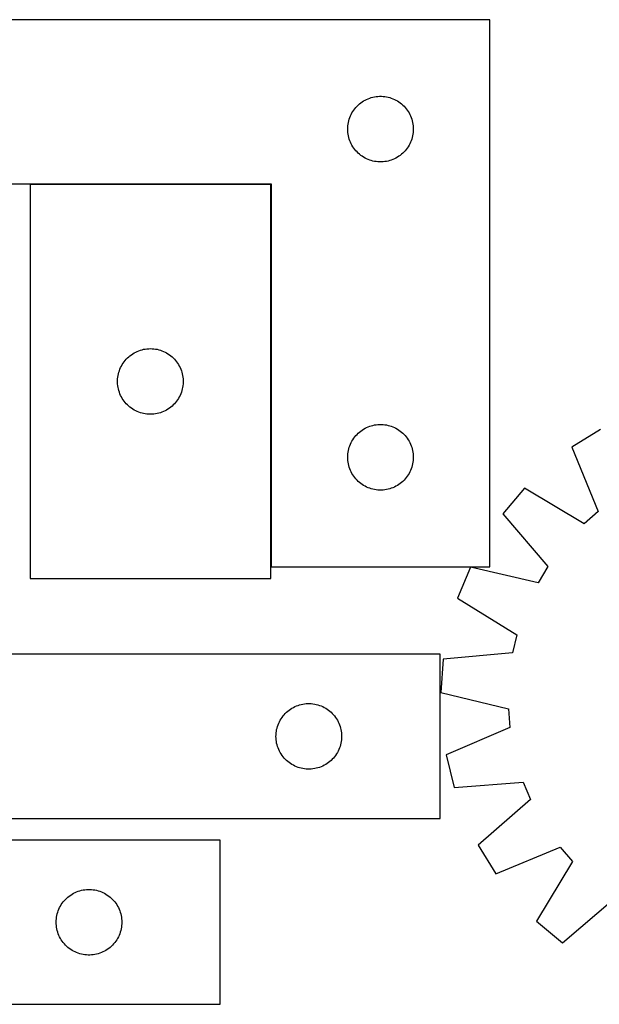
# Model space of a CAD drawing. Header units: millimetres. Extents: x 7 to 1493, y 7 to 457.
# Tile 3 of 5: x 762 to 1027, y 7 to 457. Entities that reach past the tile are written whole.
import ezdxf

# ---------------------------------------------------------------- set-up
doc = ezdxf.new("R2010")
doc.units = ezdxf.units.MM
doc.layers.add('COMMON', color=5, linetype='CONTINUOUS', true_color=0x0000ff)
doc.layers.add('CUT', color=7, linetype='CONTINUOUS', true_color=0x000000)

msp = doc.modelspace()

# ---------------------------------------------------------------- linework, layer by layer
at = {"layer": 'COMMON'}
msp.add_line((877.315637, 206.85163), (877.315637, 381.506894), dxfattribs=at)
at = {"layer": 'CUT'}
for p, q in [((977.415637, 456.85163), (677.415637, 456.85163)), ((977.415637, 206.85163), (977.415637, 456.85163)), ((917.806739, 418.369837), (918.412423, 418.849219)), ((918.412423, 418.849219), (919.041981, 419.296785)), ((919.041981, 419.296785), (919.693745, 419.71135)), ((919.693745, 419.71135), (920.365986, 420.091812)), ((920.365986, 420.091812), (921.056921, 420.437164)), ((921.056921, 420.437164), (921.764718, 420.74649)), ((921.764718, 420.74649), (922.487501, 421.018969)), ((922.487501, 421.018969), (923.223352, 421.253878)), ((923.223352, 421.253878), (923.970321, 421.450596)), ((923.970321, 421.450596), (924.726425, 421.608599)), ((924.726425, 421.608599), (925.489662, 421.72747)), ((925.489662, 421.72747), (926.258005, 421.806893)), ((926.258005, 421.806893), (927.029418, 421.846657)), ((927.029418, 421.846657), (927.801856, 421.846657)), ((927.801856, 421.846657), (928.573269, 421.806893)), ((928.573269, 421.806893), (929.341612, 421.72747)), ((929.341612, 421.72747), (930.104848, 421.608599)), ((930.104848, 421.608599), (930.860953, 421.450596)), ((930.860953, 421.450596), (931.607921, 421.253878)), ((931.607921, 421.253878), (932.343773, 421.018969)), ((932.343773, 421.018969), (933.066555, 420.74649)), ((933.066555, 420.74649), (933.774353, 420.437164)), ((933.774353, 420.437164), (934.465288, 420.091812)), ((934.465288, 420.091812), (935.137529, 419.71135)), ((935.137529, 419.71135), (935.789293, 419.296785)), ((935.789293, 419.296785), (936.418851, 418.849219)), ((936.418851, 418.849219), (937.024535, 418.369837)), ((913.998331, 413.558037), (914.361358, 414.239851)), ((914.361358, 414.239851), (914.759003, 414.902073)), ((914.759003, 414.902073), (915.190212, 415.542947)), ((915.190212, 415.542947), (915.65384, 416.160772)), ((915.65384, 416.160772), (916.148658, 416.753912)), ((916.148658, 416.753912), (916.673354, 417.320792)), ((916.673354, 417.320792), (917.226537, 417.859911)), ((917.226537, 417.859911), (917.806739, 418.369837)), ((937.024535, 418.369837), (937.604737, 417.859911)), ((937.604737, 417.859911), (938.15792, 417.320792)), ((938.15792, 417.320792), (938.682616, 416.753912)), ((938.682616, 416.753912), (939.177434, 416.160772)), ((939.177434, 416.160772), (939.641062, 415.542947)), ((939.641062, 415.542947), (940.07227, 414.902073)), ((940.07227, 414.902073), (940.469915, 414.239851)), ((940.469915, 414.239851), (940.832943, 413.558037)), ((912.594318, 409.159989), (912.732802, 409.919911)), ((912.732802, 409.919911), (912.910221, 410.671697)), ((912.910221, 410.671697), (913.126106, 411.413353)), ((913.126106, 411.413353), (913.379885, 412.142911)), ((913.379885, 412.142911), (913.670883, 412.858439)), ((913.670883, 412.858439), (913.998331, 413.558037)), ((940.832943, 413.558037), (941.16039, 412.858439)), ((941.16039, 412.858439), (941.451389, 412.142911)), ((941.451389, 412.142911), (941.705168, 411.413353)), ((941.705168, 411.413353), (941.921053, 410.671697)), ((941.921053, 410.671697), (942.098472, 409.919911)), ((942.098472, 409.919911), (942.236955, 409.159989)), ((912.415637, 406.85163), (912.435526, 407.623811)), ((912.435526, 406.079449), (912.415637, 406.85163)), ((912.435526, 407.623811), (912.495139, 408.393945)), ((912.495139, 405.309315), (912.435526, 406.079449)), ((912.495139, 408.393945), (912.594318, 409.159989)), ((912.594318, 404.543272), (912.495139, 405.309315)), ((942.236955, 409.159989), (942.336135, 408.393945)), ((942.336135, 405.309315), (942.236955, 404.543272)), ((942.336135, 408.393945), (942.395748, 407.623811)), ((942.395748, 406.079449), (942.336135, 405.309315)), ((942.395748, 407.623811), (942.415637, 406.85163)), ((942.415637, 406.85163), (942.395748, 406.079449)), ((912.732802, 403.783349), (912.594318, 404.543272)), ((912.910221, 403.031563), (912.732802, 403.783349)), ((913.126106, 402.289908), (912.910221, 403.031563)), ((913.379885, 401.560349), (913.126106, 402.289908)), ((913.670883, 400.844822), (913.379885, 401.560349)), ((913.998331, 400.145223), (913.670883, 400.844822)), ((941.16039, 400.844822), (940.832943, 400.145223)), ((941.451389, 401.560349), (941.16039, 400.844822)), ((941.705168, 402.289908), (941.451389, 401.560349)), ((941.921053, 403.031563), (941.705168, 402.289908)), ((942.098472, 403.783349), (941.921053, 403.031563)), ((942.236955, 404.543272), (942.098472, 403.783349)), ((914.361358, 399.463409), (913.998331, 400.145223)), ((914.759003, 398.801187), (914.361358, 399.463409)), ((915.190212, 398.160314), (914.759003, 398.801187)), ((915.65384, 397.542488), (915.190212, 398.160314)), ((916.148658, 396.949348), (915.65384, 397.542488)), ((916.673354, 396.382468), (916.148658, 396.949348)), ((917.226537, 395.84335), (916.673354, 396.382468)), ((938.15792, 396.382468), (937.604737, 395.84335)), ((938.682616, 396.949348), (938.15792, 396.382468)), ((939.177434, 397.542488), (938.682616, 396.949348)), ((939.641062, 398.160314), (939.177434, 397.542488)), ((940.07227, 398.801187), (939.641062, 398.160314)), ((940.469915, 399.463409), (940.07227, 398.801187)), ((940.832943, 400.145223), (940.469915, 399.463409)), ((917.806739, 395.333423), (917.226537, 395.84335)), ((918.412423, 394.854041), (917.806739, 395.333423)), ((919.041981, 394.406475), (918.412423, 394.854041)), ((919.693745, 393.991911), (919.041981, 394.406475)), ((920.365986, 393.611448), (919.693745, 393.991911)), ((921.056921, 393.266096), (920.365986, 393.611448)), ((921.764718, 392.956771), (921.056921, 393.266096)), ((922.487501, 392.684292), (921.764718, 392.956771)), ((923.223352, 392.449382), (922.487501, 392.684292)), ((923.970321, 392.252665), (923.223352, 392.449382)), ((924.726425, 392.094661), (923.970321, 392.252665)), ((925.489662, 391.97579), (924.726425, 392.094661)), ((926.258005, 391.896367), (925.489662, 391.97579)), ((927.029418, 391.856603), (926.258005, 391.896367)), ((927.801856, 391.856603), (927.029418, 391.856603)), ((928.573269, 391.896367), (927.801856, 391.856603)), ((929.341612, 391.97579), (928.573269, 391.896367)), ((930.104848, 392.094661), (929.341612, 391.97579)), ((930.860953, 392.252665), (930.104848, 392.094661)), ((931.607921, 392.449382), (930.860953, 392.252665)), ((932.343773, 392.684292), (931.607921, 392.449382)), ((933.066555, 392.956771), (932.343773, 392.684292)), ((933.774353, 393.266096), (933.066555, 392.956771)), ((934.465288, 393.611448), (933.774353, 393.266096)), ((935.137529, 393.991911), (934.465288, 393.611448)), ((935.789293, 394.406475), (935.137529, 393.991911)), ((936.418851, 394.854041), (935.789293, 394.406475)), ((937.024535, 395.333423), (936.418851, 394.854041)), ((937.604737, 395.84335), (937.024535, 395.333423)), ((677.415637, 381.85163), (877.415637, 381.85163)), ((767.215636, 381.506894), (767.215636, 201.506894)), ((877.215636, 381.506894), (767.215636, 381.506894)), ((877.215636, 201.506894), (877.215636, 381.506894)), ((877.415637, 381.85163), (877.415637, 206.85163)), ((817.653913, 305.796425), (818.395569, 306.01231)), ((818.395569, 306.01231), (819.147355, 306.189729)), ((819.147355, 306.189729), (819.907277, 306.328213)), ((819.907277, 306.328213), (820.673321, 306.427392)), ((820.673321, 306.427392), (821.443455, 306.487005)), ((821.443455, 306.487005), (822.215636, 306.506894)), ((822.215636, 306.506894), (822.987817, 306.487005)), ((822.987817, 306.487005), (823.757951, 306.427392)), ((823.757951, 306.427392), (824.523995, 306.328213)), ((824.523995, 306.328213), (825.283917, 306.189729)), ((825.283917, 306.189729), (826.035703, 306.01231)), ((826.035703, 306.01231), (826.777358, 305.796425)), ((810.697429, 301.115792), (811.207355, 301.695994)), ((811.207355, 301.695994), (811.746474, 302.249177)), ((811.746474, 302.249177), (812.313354, 302.773873)), ((812.313354, 302.773873), (812.906494, 303.268691)), ((812.906494, 303.268691), (813.524319, 303.732319)), ((813.524319, 303.732319), (814.165193, 304.163528)), ((814.165193, 304.163528), (814.827415, 304.561173)), ((814.827415, 304.561173), (815.509229, 304.9242)), ((815.509229, 304.9242), (816.208827, 305.251648)), ((816.208827, 305.251648), (816.924355, 305.542646)), ((816.924355, 305.542646), (817.653913, 305.796425)), ((826.777358, 305.796425), (827.506917, 305.542646)), ((827.506917, 305.542646), (828.222444, 305.251648)), ((828.222444, 305.251648), (828.922043, 304.9242)), ((828.922043, 304.9242), (829.603857, 304.561173)), ((829.603857, 304.561173), (830.266079, 304.163528)), ((830.266079, 304.163528), (830.906952, 303.732319)), ((830.906952, 303.732319), (831.524778, 303.268691)), ((831.524778, 303.268691), (832.117918, 302.773873)), ((832.117918, 302.773873), (832.684798, 302.249177)), ((832.684798, 302.249177), (833.223916, 301.695994)), ((833.223916, 301.695994), (833.733843, 301.115792)), ((808.048297, 296.43503), (808.320776, 297.157813)), ((808.320776, 297.157813), (808.630102, 297.86561)), ((808.630102, 297.86561), (808.975454, 298.556545)), ((808.975454, 298.556545), (809.355916, 299.228786)), ((809.355916, 299.228786), (809.770481, 299.88055)), ((809.770481, 299.88055), (810.218047, 300.510108)), ((810.218047, 300.510108), (810.697429, 301.115792)), ((833.733843, 301.115792), (834.213225, 300.510108)), ((834.213225, 300.510108), (834.660791, 299.88055)), ((834.660791, 299.88055), (835.075355, 299.228786)), ((835.075355, 299.228786), (835.455818, 298.556545)), ((835.455818, 298.556545), (835.80117, 297.86561)), ((835.80117, 297.86561), (836.110495, 297.157813)), ((836.110495, 297.157813), (836.382974, 296.43503)), ((807.220609, 291.893113), (807.260373, 292.664526)), ((807.260373, 292.664526), (807.339796, 293.432869)), ((807.339796, 293.432869), (807.458667, 294.196106)), ((807.458667, 294.196106), (807.61667, 294.95221)), ((807.61667, 294.95221), (807.813388, 295.699179)), ((807.813388, 295.699179), (808.048297, 296.43503)), ((836.382974, 296.43503), (836.617884, 295.699179)), ((836.617884, 295.699179), (836.814601, 294.95221)), ((836.814601, 294.95221), (836.972605, 294.196106)), ((836.972605, 294.196106), (837.091476, 293.432869)), ((837.091476, 293.432869), (837.170899, 292.664526)), ((837.170899, 292.664526), (837.210663, 291.893113)), ((807.220609, 291.120675), (807.220609, 291.893113)), ((807.260373, 290.349262), (807.220609, 291.120675)), ((807.339796, 289.580919), (807.260373, 290.349262)), ((807.458667, 288.817683), (807.339796, 289.580919)), ((807.61667, 288.061578), (807.458667, 288.817683)), ((807.813388, 287.31461), (807.61667, 288.061578)), ((836.814601, 288.061578), (836.617884, 287.31461)), ((836.972605, 288.817683), (836.814601, 288.061578)), ((837.091476, 289.580919), (836.972605, 288.817683)), ((837.170899, 290.349262), (837.091476, 289.580919)), ((837.210663, 291.120675), (837.170899, 290.349262)), ((837.210663, 291.893113), (837.210663, 291.120675)), ((808.048297, 286.578758), (807.813388, 287.31461)), ((808.320776, 285.855976), (808.048297, 286.578758)), ((808.630102, 285.148178), (808.320776, 285.855976)), ((808.975454, 284.457243), (808.630102, 285.148178)), ((809.355916, 283.785002), (808.975454, 284.457243)), ((809.770481, 283.133238), (809.355916, 283.785002)), ((835.075355, 283.785002), (834.660791, 283.133238)), ((835.455818, 284.457243), (835.075355, 283.785002)), ((835.80117, 285.148178), (835.455818, 284.457243)), ((836.110495, 285.855976), (835.80117, 285.148178)), ((836.382974, 286.578758), (836.110495, 285.855976)), ((836.617884, 287.31461), (836.382974, 286.578758)), ((810.218047, 282.50368), (809.770481, 283.133238)), ((810.697429, 281.897996), (810.218047, 282.50368)), ((811.207355, 281.317794), (810.697429, 281.897996)), ((811.746474, 280.764611), (811.207355, 281.317794)), ((812.313354, 280.239915), (811.746474, 280.764611)), ((812.906494, 279.745097), (812.313354, 280.239915)), ((813.524319, 279.281469), (812.906494, 279.745097)), ((814.165193, 278.850261), (813.524319, 279.281469)), ((830.906952, 279.281469), (830.266079, 278.850261)), ((831.524778, 279.745097), (830.906952, 279.281469)), ((832.117918, 280.239915), (831.524778, 279.745097)), ((832.684798, 280.764611), (832.117918, 280.239915)), ((833.223916, 281.317794), (832.684798, 280.764611)), ((833.733843, 281.897996), (833.223916, 281.317794)), ((834.213225, 282.50368), (833.733843, 281.897996)), ((834.660791, 283.133238), (834.213225, 282.50368)), ((814.827415, 278.452616), (814.165193, 278.850261)), ((815.509229, 278.089588), (814.827415, 278.452616)), ((816.208827, 277.762141), (815.509229, 278.089588)), ((816.924355, 277.471142), (816.208827, 277.762141)), ((817.653913, 277.217363), (816.924355, 277.471142)), ((818.395569, 277.001478), (817.653913, 277.217363)), ((819.147355, 276.824059), (818.395569, 277.001478)), ((819.907277, 276.685576), (819.147355, 276.824059)), ((820.673321, 276.586396), (819.907277, 276.685576)), ((821.443455, 276.526783), (820.673321, 276.586396)), ((822.215636, 276.506894), (821.443455, 276.526783)), ((822.987817, 276.526783), (822.215636, 276.506894)), ((823.757951, 276.586396), (822.987817, 276.526783)), ((824.523995, 276.685576), (823.757951, 276.586396)), ((825.283917, 276.824059), (824.523995, 276.685576)), ((826.035703, 277.001478), (825.283917, 276.824059)), ((826.777358, 277.217363), (826.035703, 277.001478)), ((827.506917, 277.471142), (826.777358, 277.217363)), ((828.222444, 277.762141), (827.506917, 277.471142)), ((828.922043, 278.089588), (828.222444, 277.762141)), ((829.603857, 278.452616), (828.922043, 278.089588)), ((830.266079, 278.850261), (829.603857, 278.452616)), ((919.693745, 269.71135), (920.365986, 270.091812)), ((920.365986, 270.091812), (921.056921, 270.437164)), ((921.056921, 270.437164), (921.764718, 270.74649)), ((921.764718, 270.74649), (922.487501, 271.018969)), ((922.487501, 271.018969), (923.223352, 271.253878)), ((923.223352, 271.253878), (923.970321, 271.450596)), ((923.970321, 271.450596), (924.726425, 271.608599)), ((924.726425, 271.608599), (925.489662, 271.72747)), ((925.489662, 271.72747), (926.258005, 271.806893)), ((926.258005, 271.806893), (927.029418, 271.846657)), ((927.029418, 271.846657), (927.801856, 271.846657)), ((927.801856, 271.846657), (928.573269, 271.806893)), ((928.573269, 271.806893), (929.341612, 271.72747)), ((929.341612, 271.72747), (930.104848, 271.608599)), ((930.104848, 271.608599), (930.860953, 271.450596)), ((930.860953, 271.450596), (931.607921, 271.253878)), ((931.607921, 271.253878), (932.343773, 271.018969)), ((932.343773, 271.018969), (933.066555, 270.74649)), ((933.066555, 270.74649), (933.774353, 270.437164)), ((933.774353, 270.437164), (934.465288, 270.091812)), ((934.465288, 270.091812), (935.137529, 269.71135)), ((914.759003, 264.902073), (915.190212, 265.542947)), ((915.190212, 265.542947), (915.65384, 266.160772)), ((915.65384, 266.160772), (916.148658, 266.753912)), ((916.148658, 266.753912), (916.673354, 267.320792)), ((916.673354, 267.320792), (917.226537, 267.859911)), ((917.226537, 267.859911), (917.806739, 268.369837)), ((917.806739, 268.369837), (918.412423, 268.849219)), ((918.412423, 268.849219), (919.041981, 269.296785)), ((919.041981, 269.296785), (919.693745, 269.71135)), ((935.137529, 269.71135), (935.789293, 269.296785)), ((935.789293, 269.296785), (936.418851, 268.849219)), ((936.418851, 268.849219), (937.024535, 268.369837)), ((937.024535, 268.369837), (937.604737, 267.859911)), ((937.604737, 267.859911), (938.15792, 267.320792)), ((938.15792, 267.320792), (938.682616, 266.753912)), ((938.682616, 266.753912), (939.177434, 266.160772)), ((939.177434, 266.160772), (939.641062, 265.542947)), ((939.641062, 265.542947), (940.07227, 264.902073)), ((1027.910428, 269.520098), (1014.829161, 261.420038)), ((912.910221, 260.671697), (913.126106, 261.413353)), ((913.126106, 261.413353), (913.379885, 262.142911)), ((913.379885, 262.142911), (913.670883, 262.858439)), ((913.670883, 262.858439), (913.998331, 263.558037)), ((913.998331, 263.558037), (914.361358, 264.239851)), ((914.361358, 264.239851), (914.759003, 264.902073)), ((940.07227, 264.902073), (940.469915, 264.239851)), ((940.469915, 264.239851), (940.832943, 263.558037)), ((940.832943, 263.558037), (941.16039, 262.858439)), ((941.16039, 262.858439), (941.451389, 262.142911)), ((941.451389, 262.142911), (941.705168, 261.413353)), ((941.705168, 261.413353), (941.921053, 260.671697)), ((1014.829161, 261.420038), (1026.959303, 232.063021)), ((912.415637, 256.85163), (912.435526, 257.623811)), ((912.435526, 256.079449), (912.415637, 256.85163)), ((912.435526, 257.623811), (912.495139, 258.393945)), ((912.495139, 258.393945), (912.594318, 259.159989)), ((912.594318, 259.159989), (912.732802, 259.919911)), ((912.732802, 259.919911), (912.910221, 260.671697)), ((941.921053, 260.671697), (942.098472, 259.919911)), ((942.098472, 259.919911), (942.236955, 259.159989)), ((942.236955, 259.159989), (942.336135, 258.393945)), ((942.336135, 258.393945), (942.395748, 257.623811)), ((942.395748, 257.623811), (942.415637, 256.85163)), ((942.415637, 256.85163), (942.395748, 256.079449)), ((912.495139, 255.309315), (912.435526, 256.079449)), ((912.594318, 254.543272), (912.495139, 255.309315)), ((912.732802, 253.783349), (912.594318, 254.543272)), ((912.910221, 253.031563), (912.732802, 253.783349)), ((913.126106, 252.289908), (912.910221, 253.031563)), ((913.379885, 251.560349), (913.126106, 252.289908)), ((941.705168, 252.289908), (941.451389, 251.560349)), ((941.921053, 253.031563), (941.705168, 252.289908)), ((942.098472, 253.783349), (941.921053, 253.031563)), ((942.236955, 254.543272), (942.098472, 253.783349)), ((942.336135, 255.309315), (942.236955, 254.543272)), ((942.395748, 256.079449), (942.336135, 255.309315)), ((913.670883, 250.844822), (913.379885, 251.560349)), ((913.998331, 250.145223), (913.670883, 250.844822)), ((914.361358, 249.463409), (913.998331, 250.145223)), ((914.759003, 248.801187), (914.361358, 249.463409)), ((915.190212, 248.160314), (914.759003, 248.801187)), ((915.65384, 247.542488), (915.190212, 248.160314)), ((916.148658, 246.949348), (915.65384, 247.542488)), ((939.177434, 247.542488), (938.682616, 246.949348)), ((939.641062, 248.160314), (939.177434, 247.542488)), ((940.07227, 248.801187), (939.641062, 248.160314)), ((940.469915, 249.463409), (940.07227, 248.801187)), ((940.832943, 250.145223), (940.469915, 249.463409)), ((941.16039, 250.844822), (940.832943, 250.145223)), ((941.451389, 251.560349), (941.16039, 250.844822)), ((916.673354, 246.382468), (916.148658, 246.949348)), ((917.226537, 245.84335), (916.673354, 246.382468)), ((917.806739, 245.333423), (917.226537, 245.84335)), ((918.412423, 244.854041), (917.806739, 245.333423)), ((919.041981, 244.406475), (918.412423, 244.854041)), ((919.693745, 243.991911), (919.041981, 244.406475)), ((920.365986, 243.611448), (919.693745, 243.991911)), ((921.056921, 243.266096), (920.365986, 243.611448)), ((921.764718, 242.956771), (921.056921, 243.266096)), ((933.774353, 243.266096), (933.066555, 242.956771)), ((934.465288, 243.611448), (933.774353, 243.266096)), ((935.137529, 243.991911), (934.465288, 243.611448)), ((935.789293, 244.406475), (935.137529, 243.991911)), ((936.418851, 244.854041), (935.789293, 244.406475)), ((937.024535, 245.333423), (936.418851, 244.854041)), ((937.604737, 245.84335), (937.024535, 245.333423)), ((938.15792, 246.382468), (937.604737, 245.84335)), ((938.682616, 246.949348), (938.15792, 246.382468)), ((922.487501, 242.684292), (921.764718, 242.956771)), ((923.223352, 242.449382), (922.487501, 242.684292)), ((923.970321, 242.252665), (923.223352, 242.449382)), ((924.726425, 242.094661), (923.970321, 242.252665)), ((925.489662, 241.97579), (924.726425, 242.094661)), ((926.258005, 241.896367), (925.489662, 241.97579)), ((927.029418, 241.856603), (926.258005, 241.896367)), ((927.801856, 241.856603), (927.029418, 241.856603)), ((928.573269, 241.896367), (927.801856, 241.856603)), ((929.341612, 241.97579), (928.573269, 241.896367)), ((930.104848, 242.094661), (929.341612, 241.97579)), ((930.860953, 242.252665), (930.104848, 242.094661)), ((931.607921, 242.449382), (930.860953, 242.252665)), ((932.343773, 242.684292), (931.607921, 242.449382)), ((933.066555, 242.956771), (932.343773, 242.684292)), ((993.214408, 242.784901), (983.27644, 231.038952)), ((1020.465266, 226.464195), (993.214408, 242.784901)), ((983.27644, 231.038952), (1003.884707, 206.867191)), ((1026.959303, 232.063021), (1020.465266, 226.464195)), ((877.415637, 206.85163), (977.415637, 206.85163)), ((968.478162, 206.636559), (962.65629, 192.394496)), ((999.438644, 199.535622), (968.478162, 206.636559)), ((1003.884707, 206.867191), (999.438644, 199.535622)), ((767.215636, 201.506894), (877.215636, 201.506894)), ((962.65629, 192.394496), (989.725403, 175.774089)), ((989.725403, 175.774089), (987.762525, 167.427445)), ((954.631652, 166.798402), (754.631652, 166.798402)), ((954.631652, 91.798402), (954.631652, 166.798402)), ((987.762525, 167.427445), (956.123047, 164.613521)), ((956.123047, 164.613521), (954.987157, 149.269457)), ((954.987157, 149.269457), (985.867401, 141.827327)), ((891.186336, 143.897367), (891.942441, 144.055371)), ((891.942441, 144.055371), (892.705677, 144.174242)), ((892.705677, 144.174242), (893.47402, 144.253664)), ((893.47402, 144.253664), (894.245433, 144.293429)), ((894.245433, 144.293429), (895.017871, 144.293429)), ((895.017871, 144.293429), (895.789284, 144.253664)), ((895.789284, 144.253664), (896.557627, 144.174242)), ((896.557627, 144.174242), (897.320863, 144.055371)), ((897.320863, 144.055371), (898.076968, 143.897367)), ((883.364673, 139.200683), (883.889369, 139.767564)), ((883.889369, 139.767564), (884.442552, 140.306682)), ((884.442552, 140.306682), (885.022754, 140.816608)), ((885.022754, 140.816608), (885.628438, 141.29599)), ((885.628438, 141.29599), (886.257996, 141.743557)), ((886.257996, 141.743557), (886.90976, 142.158121)), ((886.90976, 142.158121), (887.582001, 142.538584)), ((887.582001, 142.538584), (888.272936, 142.883936)), ((888.272936, 142.883936), (888.980734, 143.193261)), ((888.980734, 143.193261), (889.703516, 143.46574)), ((889.703516, 143.46574), (890.439367, 143.70065)), ((890.439367, 143.70065), (891.186336, 143.897367)), ((898.076968, 143.897367), (898.823936, 143.70065)), ((898.823936, 143.70065), (899.559788, 143.46574)), ((899.559788, 143.46574), (900.28257, 143.193261)), ((900.28257, 143.193261), (900.990368, 142.883936)), ((900.990368, 142.883936), (901.681303, 142.538584)), ((901.681303, 142.538584), (902.353544, 142.158121)), ((902.353544, 142.158121), (903.005308, 141.743557)), ((903.005308, 141.743557), (903.634866, 141.29599)), ((903.634866, 141.29599), (904.24055, 140.816608)), ((904.24055, 140.816608), (904.820752, 140.306682)), ((904.820752, 140.306682), (905.373935, 139.767564)), ((905.373935, 139.767564), (905.898631, 139.200683)), ((985.867401, 141.827327), (986.579848, 133.282633)), ((880.5959, 134.589683), (880.886898, 135.30521)), ((880.886898, 135.30521), (881.214346, 136.004808)), ((881.214346, 136.004808), (881.577373, 136.686623)), ((881.577373, 136.686623), (881.975019, 137.348845)), ((881.975019, 137.348845), (882.406227, 137.989718)), ((882.406227, 137.989718), (882.869855, 138.607544)), ((882.869855, 138.607544), (883.364673, 139.200683)), ((905.898631, 139.200683), (906.393449, 138.607544)), ((906.393449, 138.607544), (906.857077, 137.989718)), ((906.857077, 137.989718), (907.288285, 137.348845)), ((907.288285, 137.348845), (907.685931, 136.686623)), ((907.685931, 136.686623), (908.048958, 136.004808)), ((908.048958, 136.004808), (908.376406, 135.30521)), ((908.376406, 135.30521), (908.667404, 134.589683)), ((879.651541, 130.070583), (879.711154, 130.840717)), ((879.711154, 130.840717), (879.810334, 131.60676)), ((879.810334, 131.60676), (879.948817, 132.366683)), ((879.948817, 132.366683), (880.126236, 133.118468)), ((880.126236, 133.118468), (880.342121, 133.860124)), ((880.342121, 133.860124), (880.5959, 134.589683)), ((908.667404, 134.589683), (908.921183, 133.860124)), ((908.921183, 133.860124), (909.137068, 133.118468)), ((909.137068, 133.118468), (909.314487, 132.366683)), ((909.314487, 132.366683), (909.45297, 131.60676)), ((909.45297, 131.60676), (909.55215, 130.840717)), ((909.55215, 130.840717), (909.611763, 130.070583)), ((986.579848, 133.282633), (957.358466, 120.829297)), ((879.631652, 129.298402), (879.651541, 130.070583)), ((879.651541, 128.52622), (879.631652, 129.298402)), ((879.711154, 127.756087), (879.651541, 128.52622)), ((879.810334, 126.990043), (879.711154, 127.756087)), ((879.948817, 126.230121), (879.810334, 126.990043)), ((880.126236, 125.478335), (879.948817, 126.230121)), ((909.314487, 126.230121), (909.137068, 125.478335)), ((909.45297, 126.990043), (909.314487, 126.230121)), ((909.55215, 127.756087), (909.45297, 126.990043)), ((909.611763, 128.52622), (909.55215, 127.756087)), ((909.611763, 130.070583), (909.631652, 129.298402)), ((909.631652, 129.298402), (909.611763, 128.52622)), ((880.342121, 124.736679), (880.126236, 125.478335)), ((880.5959, 124.00712), (880.342121, 124.736679)), ((880.886898, 123.291593), (880.5959, 124.00712)), ((881.214346, 122.591995), (880.886898, 123.291593)), ((881.577373, 121.910181), (881.214346, 122.591995)), ((881.975019, 121.247959), (881.577373, 121.910181)), ((907.685931, 121.910181), (907.288285, 121.247959)), ((908.048958, 122.591995), (907.685931, 121.910181)), ((908.376406, 123.291593), (908.048958, 122.591995)), ((908.667404, 124.00712), (908.376406, 123.291593)), ((908.921183, 124.736679), (908.667404, 124.00712)), ((909.137068, 125.478335), (908.921183, 124.736679)), ((882.406227, 120.607085), (881.975019, 121.247959)), ((882.869855, 119.989259), (882.406227, 120.607085)), ((883.364673, 119.39612), (882.869855, 119.989259)), ((883.889369, 118.829239), (883.364673, 119.39612)), ((884.442552, 118.290121), (883.889369, 118.829239)), ((885.022754, 117.780195), (884.442552, 118.290121)), ((885.628438, 117.300813), (885.022754, 117.780195)), ((886.257996, 116.853246), (885.628438, 117.300813)), ((903.634866, 117.300813), (903.005308, 116.853246)), ((904.24055, 117.780195), (903.634866, 117.300813)), ((904.820752, 118.290121), (904.24055, 117.780195)), ((905.373935, 118.829239), (904.820752, 118.290121)), ((905.898631, 119.39612), (905.373935, 118.829239)), ((906.393449, 119.989259), (905.898631, 119.39612)), ((906.857077, 120.607085), (906.393449, 119.989259)), ((907.288285, 121.247959), (906.857077, 120.607085)), ((957.358466, 120.829297), (961.019747, 105.885215)), ((886.90976, 116.438682), (886.257996, 116.853246)), ((887.582001, 116.05822), (886.90976, 116.438682)), ((888.272936, 115.712868), (887.582001, 116.05822)), ((888.980734, 115.403542), (888.272936, 115.712868)), ((889.703516, 115.131063), (888.980734, 115.403542)), ((890.439367, 114.896153), (889.703516, 115.131063)), ((891.186336, 114.699436), (890.439367, 114.896153)), ((891.942441, 114.541432), (891.186336, 114.699436)), ((892.705677, 114.422561), (891.942441, 114.541432)), ((893.47402, 114.343139), (892.705677, 114.422561)), ((894.245433, 114.303375), (893.47402, 114.343139)), ((895.017871, 114.303375), (894.245433, 114.303375)), ((895.789284, 114.343139), (895.017871, 114.303375)), ((896.557627, 114.422561), (895.789284, 114.343139)), ((897.320863, 114.541432), (896.557627, 114.422561)), ((898.076968, 114.699436), (897.320863, 114.541432)), ((898.823936, 114.896153), (898.076968, 114.699436)), ((899.559788, 115.131063), (898.823936, 114.896153)), ((900.28257, 115.403542), (899.559788, 115.131063)), ((900.990368, 115.712868), (900.28257, 115.403542)), ((901.681303, 116.05822), (900.990368, 115.712868)), ((902.353544, 116.438682), (901.681303, 116.05822)), ((903.005308, 116.853246), (902.353544, 116.438682)), ((961.019747, 105.885215), (992.688349, 108.349849)), ((992.688349, 108.349849), (996.006382, 100.443521)), ((996.006382, 100.443521), (972.063489, 79.569791)), ((654.631652, 91.798402), (954.631652, 91.798402)), ((854.159655, 81.834046), (654.159655, 81.834046)), ((854.159655, 6.834046), (854.159655, 81.834046)), ((972.063489, 79.569791), (980.16355, 66.488523)), ((980.16355, 66.488523), (1009.520566, 78.618665)), ((1009.520566, 78.618665), (1015.119393, 72.124629)), ((1015.119393, 72.124629), (998.798686, 44.87377)), ((789.231519, 58.501385), (789.96737, 58.736294)), ((789.96737, 58.736294), (790.714339, 58.933012)), ((790.714339, 58.933012), (791.470443, 59.091015)), ((791.470443, 59.091015), (792.233679, 59.209886)), ((792.233679, 59.209886), (793.002023, 59.289309)), ((793.002023, 59.289309), (793.773436, 59.329073)), ((793.773436, 59.329073), (794.545873, 59.329073)), ((794.545873, 59.329073), (795.317287, 59.289309)), ((795.317287, 59.289309), (796.08563, 59.209886)), ((796.08563, 59.209886), (796.848866, 59.091015)), ((796.848866, 59.091015), (797.604971, 58.933012)), ((797.604971, 58.933012), (798.351939, 58.736294)), ((798.351939, 58.736294), (799.087791, 58.501385)), ((782.397858, 53.643188), (782.892676, 54.236328)), ((782.892676, 54.236328), (783.417372, 54.803208)), ((783.417372, 54.803208), (783.970555, 55.342327)), ((783.970555, 55.342327), (784.550757, 55.852253)), ((784.550757, 55.852253), (785.156441, 56.331635)), ((785.156441, 56.331635), (785.785999, 56.779201)), ((785.785999, 56.779201), (786.437763, 57.193766)), ((786.437763, 57.193766), (787.110004, 57.574228)), ((787.110004, 57.574228), (787.800939, 57.91958)), ((787.800939, 57.91958), (788.508736, 58.228906)), ((788.508736, 58.228906), (789.231519, 58.501385)), ((799.087791, 58.501385), (799.810573, 58.228906)), ((799.810573, 58.228906), (800.518371, 57.91958)), ((800.518371, 57.91958), (801.209306, 57.574228)), ((801.209306, 57.574228), (801.881547, 57.193766)), ((801.881547, 57.193766), (802.533311, 56.779201)), ((802.533311, 56.779201), (803.162869, 56.331635)), ((803.162869, 56.331635), (803.768552, 55.852253)), ((803.768552, 55.852253), (804.348755, 55.342327)), ((804.348755, 55.342327), (804.901938, 54.803208)), ((804.901938, 54.803208), (805.426634, 54.236328)), ((805.426634, 54.236328), (805.921452, 53.643188)), ((1010.544635, 34.935802), (1034.716397, 55.54407)), ((779.870124, 48.895769), (780.123902, 49.625327)), ((780.123902, 49.625327), (780.414901, 50.340855)), ((780.414901, 50.340855), (780.742349, 51.040453)), ((780.742349, 51.040453), (781.105376, 51.722267)), ((781.105376, 51.722267), (781.503021, 52.384489)), ((781.503021, 52.384489), (781.93423, 53.025363)), ((781.93423, 53.025363), (782.397858, 53.643188)), ((805.921452, 53.643188), (806.38508, 53.025363)), ((806.38508, 53.025363), (806.816288, 52.384489)), ((806.816288, 52.384489), (807.213933, 51.722267)), ((807.213933, 51.722267), (807.576961, 51.040453)), ((807.576961, 51.040453), (807.904408, 50.340855)), ((807.904408, 50.340855), (808.195407, 49.625327)), ((808.195407, 49.625327), (808.449185, 48.895769)), ((779.159655, 44.334046), (779.179543, 45.106227)), ((779.179543, 45.106227), (779.239157, 45.876361)), ((779.239157, 45.876361), (779.338336, 46.642405)), ((779.338336, 46.642405), (779.476819, 47.402327)), ((779.476819, 47.402327), (779.654239, 48.154113)), ((779.654239, 48.154113), (779.870124, 48.895769)), ((808.449185, 48.895769), (808.665071, 48.154113)), ((808.665071, 48.154113), (808.84249, 47.402327)), ((808.84249, 47.402327), (808.980973, 46.642405)), ((808.980973, 46.642405), (809.080153, 45.876361)), ((809.080153, 45.876361), (809.139766, 45.106227)), ((809.139766, 45.106227), (809.159655, 44.334046)), ((779.179543, 43.561865), (779.159655, 44.334046)), ((779.239157, 42.791731), (779.179543, 43.561865)), ((779.338336, 42.025687), (779.239157, 42.791731)), ((779.476819, 41.265765), (779.338336, 42.025687)), ((779.654239, 40.513979), (779.476819, 41.265765)), ((779.870124, 39.772324), (779.654239, 40.513979)), ((808.665071, 40.513979), (808.449185, 39.772324)), ((808.84249, 41.265765), (808.665071, 40.513979)), ((808.980973, 42.025687), (808.84249, 41.265765)), ((809.080153, 42.791731), (808.980973, 42.025687)), ((809.139766, 43.561865), (809.080153, 42.791731)), ((809.159655, 44.334046), (809.139766, 43.561865)), ((998.798686, 44.87377), (1010.544635, 34.935802)), ((780.123902, 39.042765), (779.870124, 39.772324)), ((780.414901, 38.327238), (780.123902, 39.042765)), ((780.742349, 37.627639), (780.414901, 38.327238)), ((781.105376, 36.945825), (780.742349, 37.627639)), ((781.503021, 36.283603), (781.105376, 36.945825)), ((781.93423, 35.64273), (781.503021, 36.283603)), ((806.816288, 36.283603), (806.38508, 35.64273)), ((807.213933, 36.945825), (806.816288, 36.283603)), ((807.576961, 37.627639), (807.213933, 36.945825)), ((807.904408, 38.327238), (807.576961, 37.627639)), ((808.195407, 39.042765), (807.904408, 38.327238)), ((808.449185, 39.772324), (808.195407, 39.042765)), ((782.397858, 35.024904), (781.93423, 35.64273)), ((782.892676, 34.431764), (782.397858, 35.024904)), ((783.417372, 33.864884), (782.892676, 34.431764)), ((783.970555, 33.325766), (783.417372, 33.864884)), ((784.550757, 32.815839), (783.970555, 33.325766)), ((785.156441, 32.336457), (784.550757, 32.815839)), ((785.785999, 31.888891), (785.156441, 32.336457)), ((786.437763, 31.474327), (785.785999, 31.888891)), ((802.533311, 31.888891), (801.881547, 31.474327)), ((803.162869, 32.336457), (802.533311, 31.888891)), ((803.768552, 32.815839), (803.162869, 32.336457)), ((804.348755, 33.325766), (803.768552, 32.815839)), ((804.901938, 33.864884), (804.348755, 33.325766)), ((805.426634, 34.431764), (804.901938, 33.864884)), ((805.921452, 35.024904), (805.426634, 34.431764)), ((806.38508, 35.64273), (805.921452, 35.024904)), ((787.110004, 31.093864), (786.437763, 31.474327)), ((787.800939, 30.748512), (787.110004, 31.093864)), ((788.508736, 30.439187), (787.800939, 30.748512)), ((789.231519, 30.166708), (788.508736, 30.439187)), ((789.96737, 29.931798), (789.231519, 30.166708)), ((790.714339, 29.735081), (789.96737, 29.931798)), ((791.470443, 29.577077), (790.714339, 29.735081)), ((792.233679, 29.458206), (791.470443, 29.577077)), ((793.002023, 29.378783), (792.233679, 29.458206)), ((793.773436, 29.339019), (793.002023, 29.378783)), ((794.545873, 29.339019), (793.773436, 29.339019)), ((795.317287, 29.378783), (794.545873, 29.339019)), ((796.08563, 29.458206), (795.317287, 29.378783)), ((796.848866, 29.577077), (796.08563, 29.458206)), ((797.604971, 29.735081), (796.848866, 29.577077)), ((798.351939, 29.931798), (797.604971, 29.735081)), ((799.087791, 30.166708), (798.351939, 29.931798)), ((799.810573, 30.439187), (799.087791, 30.166708)), ((800.518371, 30.748512), (799.810573, 30.439187)), ((801.209306, 31.093864), (800.518371, 30.748512)), ((801.881547, 31.474327), (801.209306, 31.093864)), ((554.159655, 6.834046), (854.159655, 6.834046))]:
    msp.add_line(p, q, dxfattribs=at)

doc.saveas('drawing.dxf')
